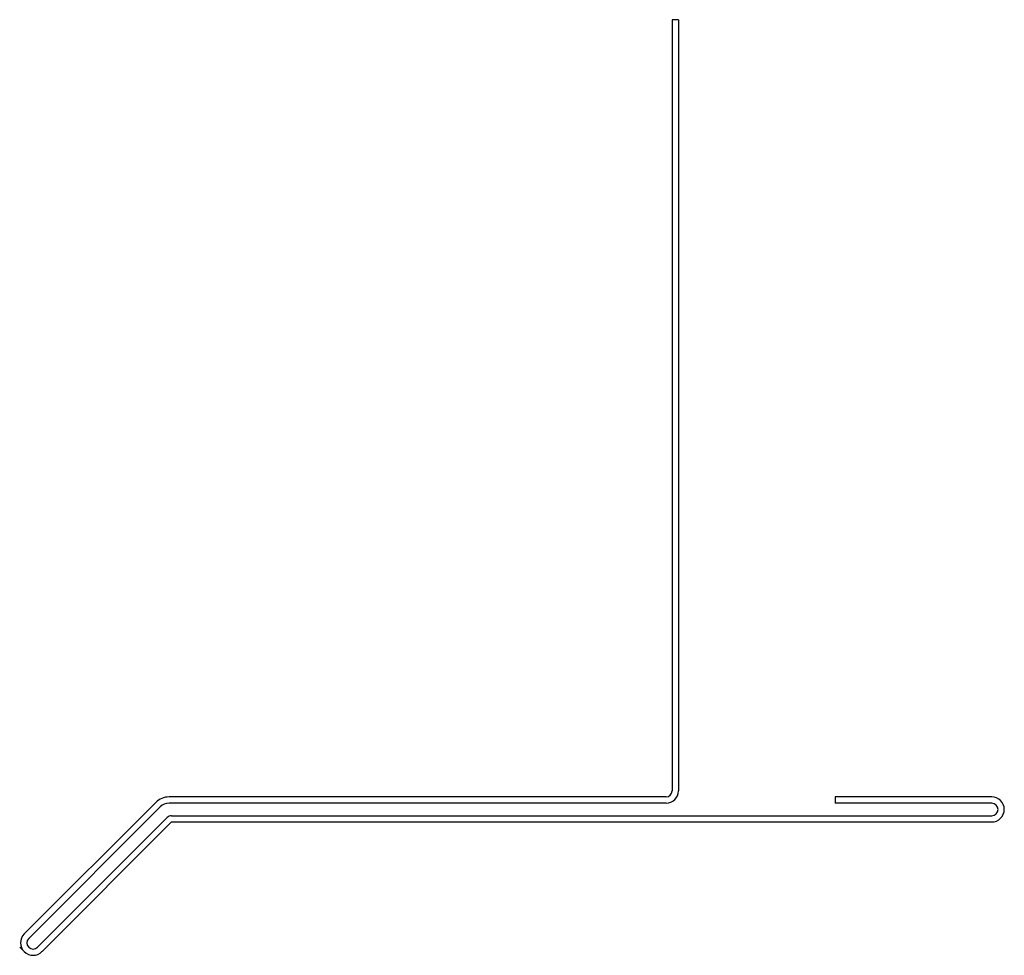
# Model space of a CAD drawing. Header units: inches. Extents: x 6.32 to 9.46, y 4.33 to 7.31.
import ezdxf

# ---------------------------------------------------------------- set-up
doc = ezdxf.new("R2010")
doc.units = ezdxf.units.IN
doc.header["$MEASUREMENT"] = 0
doc.layers.add('FORMAT', color=7, linetype='Continuous')

msp = doc.modelspace()

# ---------------------------------------------------------------- linework, layer by layer
at = {"color": 7, "linetype": 'Continuous', "lineweight": 25}
for p, q in [((8.4236, 7.3128), (8.4036, 7.3128)), ((8.4036, 7.3128), (8.4036, 4.8521)), ((8.4236, 7.3128), (8.4236, 4.8521)), ((6.7561, 4.8152), (6.3366, 4.3957)), ((8.3842, 4.8328), (6.7986, 4.8328)), ((8.3842, 4.8128), (6.7986, 4.8128)), ((9.4236, 4.8328), (8.9236, 4.8328)), ((8.9236, 4.8328), (8.9236, 4.8128)), ((9.4236, 4.8128), (8.9236, 4.8128)), ((6.7703, 4.8011), (6.3508, 4.3815)), ((6.3791, 4.3533), (6.7927, 4.7669)), ((6.3932, 4.3391), (6.8069, 4.7528)), ((6.8069, 4.7728), (9.4236, 4.7728)), ((6.8069, 4.7528), (9.4236, 4.7528))]:
    msp.add_line(p, q, dxfattribs=at)
for centre, radius, start, end in [((8.3842, 4.8521), 0.0394, 270, 0), ((8.3842, 4.8521), 0.0194, 270, 0), ((6.7986, 4.7728), 0.06, 90, 135), ((6.7986, 4.7728), 0.04, 90, 135), ((9.4236, 4.7928), 0.04, 270, 90), ((9.4236, 4.7928), 0.02, 270, 90), ((6.8069, 4.7528), 0.02, 90, 135), ((6.3649, 4.3674), 0.04, 135, 315), ((6.3649, 4.3674), 0.02, 135, 315)]:
    msp.add_arc(centre, radius, start, end, dxfattribs=at)
at = {"layer": 'FORMAT', "lineweight": 18}
msp.add_line((6.3366, 4.3391), (6.322, 4.3537), dxfattribs=at)

doc.saveas('drawing.dxf')
